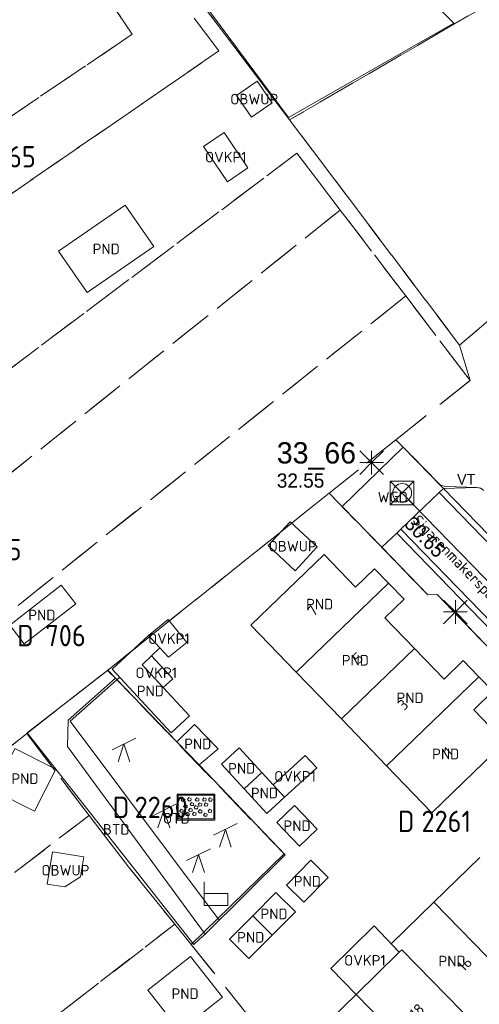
# Model space of a CAD drawing. Header units: metres. Extents: x 207644 to 210135, y 370459 to 373417.
# Tile 154 of 256: x 208443 to 208482, y 372136 to 372220. Entities that reach past the tile are written whole.
import ezdxf
from ezdxf.enums import TextEntityAlignment as Align

# ---------------------------------------------------------------- set-up
doc = ezdxf.new("R2010")
doc.units = ezdxf.units.M
doc.linetypes.add('HIDDEN2', pattern=[4.7625, 3.175, -1.5875])
for name, color, linetype in [('BTD', 7, 'Continuous'), ('CON_BxH300x300mm', 7, 'Continuous'), ('GB', 1, 'Continuous'), ('GB07', 1, 'Continuous'), ('GB11', 1, 'Continuous'), ('INV_BxH300x300mm', 7, 'Continuous'), ('KAD_perceelnummer', 212, 'Continuous'), ('KAD_sectie', 212, 'Continuous'), ('KAD_Vastgesteld_Perceel', 212, 'Continuous'), ('KO_INSPECTIE', 7, 'Continuous'), ('NAR', 7, 'Continuous'), ('NLV_inspectieput', 7, 'Continuous'), ('NNR_inspectieput', 7, 'Continuous'), ('NOD_inspectieput', 7, 'Continuous'), ('OBWUP', 7, 'Continuous'), ('ORL', 7, 'Continuous'), ('OTD', 7, 'Continuous'), ('OVKP1', 7, 'Continuous'), ('PND', 7, 'Continuous'), ('WGD', 7, 'Continuous')]:
    doc.layers.add(name, color=color, linetype=linetype)
for name, color, linetype, lineweight in [('GIMGMV', 7, 'Continuous', 25), ('GMV', 7, 'Continuous', 25), ('GP1', 7, 'Continuous', 30), ('Q00_Overig_topografisch_object', 7, 'Continuous', 0), ('Q14_zitbank-NGDW', 3, 'Continuous', 0), ('Q21_lantaarnpaal', 1, 'Continuous', 0), ('Q28_rioolput', 153, 'Continuous', 0), ('Q34_speelwerktuig', 3, 'Continuous', 0), ('Q84_zandbak-NGDW', 3, 'Continuous', 0)]:
    doc.layers.add(name, color=color, linetype=linetype, lineweight=lineweight)
doc.styles.add('ISO', font='isocpeur.ttf', dxfattribs={"height": 1})
doc.styles.add('ISOCP', font='ISOCP.shx', dxfattribs={"height": 1.8})

# ---------------------------------------------------------------- blocks, each defined once
blk = doc.blocks.new('ACMAP_ANN_TEMPLATE_Vastgesteld_Perceelnummer')
at = {"layer": 'KAD_perceelnummer', "style": 'ISOCP'}
blk.add_attdef('Perceelnummer', text='', height=1.8, dxfattribs=at).set_placement((0, 0), align=Align.MIDDLE)
at = {"layer": 'KAD_sectie', "style": 'ISOCP'}
blk.add_attdef('sectie', text='', height=1.8, dxfattribs=at).set_placement((-2.7, 0), align=Align.MIDDLE_RIGHT)
blk = doc.blocks.new('Q14')
blk.add_lwpolyline([(-0.983, 0.985), (-0.983, -1.014), (1.016, -1.014), (1.016, -0.015), (-0.983, -0.015)])
blk = doc.blocks.new('Q84')
for points in [[(-1.6, -1.1), (1.6, -1.1), (1.6, 1.1), (-1.6, 1.1), (-1.6, -1.1)], [(-1.5, 1), (-1.5, -1), (1.5, -1), (1.5, 1), (-1.5, 1)], [(-1.167, 0.489), (-1.258, 0.594), (-1.136, 0.763), (-0.949, 0.668), (-0.967, 0.498), (-1.167, 0.489)], [(-0.954, -0.048), (-1.045, 0.057), (-0.923, 0.226), (-0.736, 0.131), (-0.754, -0.039), (-0.954, -0.048)], [(-0.626, 0.519), (-0.717, 0.624), (-0.595, 0.793), (-0.408, 0.698), (-0.426, 0.528), (-0.626, 0.519)], [(-0.408, 0.123), (-0.499, 0.228), (-0.377, 0.397), (-0.19, 0.302), (-0.208, 0.132), (-0.408, 0.123)], [(-0.065, -0.152), (-0.156, -0.047), (-0.034, 0.122), (0.153, 0.027), (0.135, -0.143), (-0.065, -0.152)], [(0.032, 0.51), (-0.059, 0.615), (0.063, 0.784), (0.25, 0.689), (0.232, 0.519), (0.032, 0.51)], [(0.278, 0.086), (0.187, 0.191), (0.309, 0.36), (0.496, 0.265), (0.478, 0.095), (0.278, 0.086)], [(0.629, 0.51), (0.538, 0.615), (0.66, 0.784), (0.847, 0.689), (0.829, 0.519), (0.629, 0.51)], [(0.769, 0.08), (0.678, 0.185), (0.8, 0.354), (0.987, 0.259), (0.969, 0.089), (0.769, 0.08)], [(1.136, 0.494), (1.045, 0.599), (1.167, 0.768), (1.354, 0.673), (1.336, 0.503), (1.136, 0.494)], [(-1.29, -0.439), (-1.381, -0.334), (-1.259, -0.165), (-1.072, -0.26), (-1.09, -0.43), (-1.29, -0.439)], [(-0.79, -0.714), (-0.881, -0.609), (-0.759, -0.44), (-0.572, -0.535), (-0.59, -0.705), (-0.79, -0.714)], [(-0.529, -0.37), (-0.62, -0.265), (-0.498, -0.096), (-0.311, -0.191), (-0.329, -0.361), (-0.529, -0.37)], [(-0.214, -0.708), (-0.305, -0.603), (-0.183, -0.434), (0.004, -0.529), (-0.014, -0.699), (-0.214, -0.708)], [(0.285, -0.487), (0.194, -0.382), (0.316, -0.213), (0.503, -0.308), (0.485, -0.478), (0.285, -0.487)], [(0.717, -0.778), (0.626, -0.673), (0.748, -0.504), (0.935, -0.599), (0.917, -0.769), (0.717, -0.778)], [(1.105, -0.455), (1.014, -0.35), (1.136, -0.181), (1.323, -0.276), (1.305, -0.446), (1.105, -0.455)]]:
    blk.add_lwpolyline(points)
blk = doc.blocks.new('Q34')
for p, q in [((-1, -0.5), (1, 0.5)), ((-0.5, -1.5), (0, 0)), ((0, 0), (0.5, -1.5))]:
    blk.add_line(p, q)
blk = doc.blocks.new('Q21')
for p, q in [((-1, 1), (0, 0)), ((0, 1), (0, 0)), ((0, 0), (1, 1)), ((-1, 0), (0, 0)), ((-1, -1), (0, 0)), ((0, 0), (1, 0)), ((0, 0), (0, -1)), ((0, 0), (1, -1))]:
    blk.add_line(p, q)
blk = doc.blocks.new('Q28')
at = {"linetype": 'Continuous'}
for p, q in [((-1, -1), (1, 1)), ((-1, 1), (1, -1))]:
    blk.add_line(p, q, dxfattribs=at)
blk.add_lwpolyline([(1, 1), (1, -1), (-1, -1), (-1, 1)], close=True)

msp = doc.modelspace()

# ---------------------------------------------------------------- linework, layer by layer
at = {"layer": 'CON_BxH300x300mm', "color": 253, "linetype": 'Continuous', "lineweight": 13}
msp.add_lwpolyline([(208496.47, 372158.18), (208475.61, 372179.63)], dxfattribs=at)
at = {"layer": 'GB', "color": 253, "linetype": 'Continuous', "lineweight": 13}
for points in [[(208456.671, 372223.937), (208466.005, 372211.343)], [(208479.965, 372219.294), (208477.495, 372221.841)], [(208466.005, 372211.343), (208479.965, 372219.294)], [(208469.018, 372174.426), (208462.832, 372168.477)], [(208471.666, 372171.681), (208469.018, 372174.426)], [(208473.282, 372173.241), (208471.666, 372171.681)], [(208474.452, 372172.029), (208473.282, 372173.241)], [(208475.778, 372170.655), (208474.452, 372172.029)], [(208474.161, 372169.095), (208475.778, 372170.655)], [(208462.832, 372168.477), (208466.66, 372164.51)], [(208476.653, 372166.512), (208474.161, 372169.095)], [(208479.16, 372163.915), (208476.653, 372166.512)], [(208480.776, 372165.474), (208479.16, 372163.915)], [(208482.088, 372164.115), (208480.776, 372165.474)], [(208470.478, 372160.554), (208466.66, 372164.51)], [(208482.088, 372164.115), (208483.272, 372162.888)], [(208483.272, 372162.888), (208481.655, 372161.328)], [(208481.655, 372161.328), (208484.289, 372158.598)], [(208474.297, 372156.598), (208470.478, 372160.554)], [(208484.289, 372158.598), (208478.121, 372152.635)], [(208461.844, 372158.108), (208463.764, 372156.024)], [(208462.271, 372154.65), (208460.351, 372156.734)], [(208462.271, 372154.65), (208463.764, 372156.024)], [(208465.683, 372153.939), (208463.764, 372156.024)], [(208478.121, 372152.635), (208474.297, 372156.598)], [(208462.271, 372154.65), (208464.19, 372152.565)], [(208478.292, 372145.079), (208482.175, 372148.856)], [(208462.981, 372143.925), (208464.947, 372145.9)], [(208474.683, 372141.57), (208478.292, 372145.079)], [(208466.592, 372144.262), (208464.626, 372142.287)], [(208462.981, 372143.925), (208461.014, 372141.949)], [(208462.981, 372143.925), (208464.626, 372142.287)], [(208462.659, 372140.311), (208464.626, 372142.287)], [(208471.718, 372137.294), (208475.357, 372140.859)], [(208467.688, 372133.365), (208471.718, 372137.294)]]:
    msp.add_lwpolyline(points, dxfattribs=at)
at = {"layer": 'GB07', "color": 253, "linetype": 'Continuous', "lineweight": 13}
for points in [[(208474.452, 372172.029), (208466.66, 372164.51)], [(208476.653, 372166.512), (208470.478, 372160.554)], [(208482.088, 372164.115), (208474.297, 372156.598)], [(208484.976, 372138.237), (208478.292, 372145.079)], [(208475.357, 372140.859), (208474.683, 372141.57)], [(208475.58, 372141.058), (208475.357, 372140.859)], [(208483.149, 372133.31), (208475.58, 372141.058)], [(208471.718, 372137.294), (208477.72, 372131.15)]]:
    msp.add_lwpolyline(points, dxfattribs=at)
at = {"layer": 'GB11', "color": 253, "linetype": 'Continuous', "lineweight": 13}
for points in [[(208452.207, 372203.93), (208446.586, 372200.039)], [(208454.624, 372200.44), (208452.207, 372203.93)], [(208446.586, 372200.039), (208449.003, 372196.55)], [(208449.003, 372196.55), (208454.624, 372200.44)], [(208443.685, 372166.892), (208448.027, 372170.276), (208446.794, 372171.858), (208442.452, 372168.474), (208443.685, 372166.892)], [(208454.166, 372167.605), (208451.097, 372164.746)], [(208455.15, 372166.549), (208454.166, 372167.605)], [(208455.426, 372163.195), (208453.632, 372165.121), (208454.426, 372165.875)], [(208454.426, 372165.875), (208455.15, 372166.549)], [(208451.097, 372164.746), (208456.105, 372159.37)], [(208457.649, 372160.808), (208455.426, 372163.195)], [(208456.105, 372159.37), (208457.649, 372160.808)], [(208458.066, 372160.071), (208456.563, 372158.613)], [(208460.06, 372158.017), (208458.066, 372160.071)], [(208456.563, 372158.613), (208458.46, 372156.677)], [(208444.555, 372152.758), (208441.107, 372154.49), (208442.896, 372158.05), (208446.344, 372156.318)], [(208458.46, 372156.677), (208460.06, 372158.017)], [(208460.351, 372156.734), (208461.844, 372158.108)], [(208446.344, 372156.318), (208444.555, 372152.758)], [(208464.19, 372152.565), (208465.683, 372153.939)], [(208465.026, 372151.82), (208466.525, 372153.249)], [(208468.443, 372151.238), (208466.525, 372153.249)], [(208466.944, 372149.809), (208465.026, 372151.82)], [(208468.443, 372151.238), (208466.944, 372149.809)], [(208465.832, 372146.524), (208467.899, 372148.619)], [(208467.899, 372148.619), (208469.374, 372147.163)], [(208469.374, 372147.163), (208467.307, 372145.068)], [(208464.947, 372145.9), (208466.592, 372144.262)], [(208467.307, 372145.068), (208465.832, 372146.524)], [(208461.014, 372141.949), (208462.659, 372140.311)], [(208457.724, 372140.492), (208454.119, 372137.645)], [(208460.428, 372137.068), (208457.724, 372140.492)], [(208454.119, 372137.645), (208456.823, 372134.221)], [(208456.823, 372134.221), (208460.428, 372137.068)]]:
    msp.add_lwpolyline(points, dxfattribs=at)
at = {"layer": 'GIMGMV', "color": 253, "linetype": 'Continuous', "lineweight": 13}
for points in [[(208463.361, 372214.414), (208461.602, 372213.2)], [(208464.63, 372212.574), (208463.361, 372214.414)], [(208461.602, 372213.2), (208462.87, 372211.361)], [(208462.87, 372211.361), (208464.63, 372212.574)], [(208466.15, 372177.203), (208464.286, 372175.2)], [(208468.437, 372175.075), (208466.15, 372177.203)], [(208464.286, 372175.2), (208466.573, 372173.072)], [(208466.573, 372173.072), (208468.437, 372175.075)], [(208446.061, 372149.34), (208445.612, 372146.612)], [(208448.708, 372148.904), (208446.061, 372149.34)], [(208448.429, 372147.214), (208448.708, 372148.904)], [(208447.115, 372146.365), (208448.429, 372147.214)], [(208445.612, 372146.612), (208447.115, 372146.365)]]:
    msp.add_lwpolyline(points, dxfattribs=at)
at = {"layer": 'GMV', "color": 253, "linetype": 'Continuous', "lineweight": 13}
for points in [[(208470.541, 372178.483), (208475.692, 372183.496)], [(208475.692, 372183.496), (208479.093, 372180.018)], [(208479.093, 372180.018), (208478.734, 372179.672)], [(208479.093, 372180.018), (208481.887, 372180.093)], [(208479.093, 372180.018), (208497.237, 372161.338)], [(208475.507, 372176.569), (208478.734, 372179.672)], [(208496.901, 372160.968), (208478.734, 372179.672)], [(208473.884, 372175.049), (208470.541, 372178.483)], [(208473.884, 372175.049), (208475.149, 372176.225)], [(208475.149, 372176.225), (208475.507, 372176.569)], [(208475.149, 372176.225), (208489.452, 372161.515)], [(208475.507, 372176.569), (208496.775, 372154.698)], [(208477.784, 372171.042), (208473.884, 372175.049)], [(208478.562, 372171.057), (208477.784, 372171.042)], [(208488.4, 372160.9), (208478.562, 372171.057)], [(208443.938, 372159.375), (208450.703, 372164.656)], [(208450.703, 372164.656), (208450.828, 372164.537)], [(208450.828, 372164.537), (208451.396, 372163.996)], [(208447.395, 372160.446), (208451.396, 372163.996)], [(208456.563, 372158.613), (208451.396, 372163.996)], [(208447.343, 372158.226), (208447.395, 372160.446)], [(208446.344, 372156.318), (208443.938, 372159.375)], [(208458.961, 372142.376), (208447.343, 372158.226)], [(208457.999, 372141.506), (208446.344, 372156.318)], [(208465.728, 372149.066), (208458.46, 372156.677)], [(208458.961, 372142.376), (208465.728, 372149.066)], [(208458.808, 372142.225), (208458.076, 372141.574)], [(208458.961, 372142.376), (208458.808, 372142.225)], [(208458.076, 372141.574), (208457.999, 372141.506)]]:
    msp.add_lwpolyline(points, dxfattribs=at)
msp.add_lwpolyline([(208481.887, 372180.093, -0.199293), (208482.52, 372179.839)], format="xyb", dxfattribs=at)
at = {"layer": 'GP1', "color": 253, "linetype": 'Continuous', "lineweight": 13}
for points in [[(208460.567, 372210.067), (208458.839, 372208.897)], [(208462.585, 372207.087), (208460.567, 372210.067)], [(208458.839, 372208.897), (208460.857, 372205.916)], [(208460.857, 372205.916), (208462.585, 372207.087)], [(208454.166, 372167.605), (208455.842, 372168.946), (208457.405, 372166.993), (208455.861, 372165.757), (208455.15, 372166.549)], [(208456.227, 372163.941), (208454.426, 372165.875)], [(208455.426, 372163.195), (208456.227, 372163.941)], [(208464.724, 372154.982), (208467.43, 372157.473)], [(208467.43, 372157.473), (208468.39, 372156.43)], [(208468.39, 372156.43), (208465.683, 372153.939)], [(208465.683, 372153.939), (208464.724, 372154.982)], [(208469.581, 372139.481), (208473.253, 372143.078)], [(208473.253, 372143.078), (208475.357, 372140.859)], [(208471.718, 372137.294), (208469.581, 372139.481)]]:
    msp.add_lwpolyline(points, dxfattribs=at)
at = {"layer": 'KAD_Vastgesteld_Perceel', "color": 253, "linetype": 'HIDDEN2', "lineweight": 13}
for points in [[(208466.088, 372211.127), (208456.527, 372223.798), (208466.394, 372233.289), (208477.932, 372244.618), (208489.772, 372255.948), (208509.878, 372236.262), (208496.337, 372228.666), (208487.877, 372223.802), (208466.088, 372211.127)], [(208522.734, 372228.054), (208502.666, 372210.912), (208492.999, 372202.726), (208480.468, 372192.103), (208466.088, 372211.127), (208487.877, 372223.802), (208496.337, 372228.666), (208509.878, 372236.262), (208514.025, 372238.603), (208516.791, 372236.036), (208524.081, 372229.272), (208522.734, 372228.054)], [(208400.479, 372158.541), (208391.699, 372169.876), (208424.62, 372192.533), (208460.125, 372216.968), (208455.152, 372223.509), (208456.527, 372223.798), (208466.088, 372211.127), (208480.468, 372192.103), (208481.351, 372189.136), (208475.915, 372196.265), (208470.379, 372203.521), (208466.717, 372208.32), (208400.479, 372158.541)], [(208455.152, 372223.509), (208460.125, 372216.968), (208424.62, 372192.533), (208421.328, 372197.046), (208421.404, 372197.097), (208452.796, 372218.365), (208450.06, 372222.442), (208455.152, 372223.509)], [(208421.404, 372197.097), (208416.422, 372204.045), (208412.178, 372209.968), (208409.322, 372213.957), (208450.06, 372222.442), (208452.796, 372218.365), (208421.404, 372197.097)], [(208407.088, 372153.368), (208405.365, 372152.15), (208400.479, 372158.541), (208466.717, 372208.32), (208470.379, 372203.521), (208422.73, 372165.529), (208414.626, 372159.242), (208407.088, 372153.368)], [(208407.088, 372153.368), (208414.626, 372159.242), (208422.73, 372165.529), (208470.379, 372203.521), (208475.915, 372196.265), (208428.271, 372158.267), (208412.716, 372146.176), (208408.904, 372151.102), (208407.088, 372153.368)], [(208418.278, 372138.908), (208416.692, 372141.038), (208412.716, 372146.176), (208428.271, 372158.267), (208475.915, 372196.265), (208481.351, 372189.136), (208475.078, 372184.121), (208469.438, 372179.615), (208450.735, 372164.668), (208443.886, 372159.326), (208418.278, 372138.908)], [(208488.4, 372160.9), (208488.367, 372157.443), (208492.713, 372153.019), (208495.695, 372153.017), (208495.551, 372142.451), (208476.68, 372124.189), (208475.276, 372125.619), (208471.784, 372129.197), (208469.321, 372127.076), (208462.658, 372135.424), (208457.79, 372141.509), (208465.636, 372149.157), (208450.735, 372164.668), (208469.438, 372179.615), (208477.784, 372171.042), (208478.562, 372171.057), (208488.4, 372160.9)], [(208457.79, 372141.509), (208456.405, 372143.222), (208452.491, 372148.065), (208449.161, 372152.412), (208443.886, 372159.326), (208450.735, 372164.668), (208465.636, 372149.157), (208457.79, 372141.509)], [(208418.278, 372138.908), (208443.886, 372159.326), (208449.161, 372152.412), (208439.613, 372145.079), (208439.701, 372144.969), (208436.485, 372142.508), (208421.631, 372131.172), (208416.646, 372137.608), (208418.278, 372138.908)], [(208421.631, 372131.172), (208436.485, 372142.508), (208439.701, 372144.969), (208439.613, 372145.079), (208449.161, 372152.412), (208452.491, 372148.065), (208456.405, 372143.222), (208443.672, 372133.392), (208428.831, 372121.93), (208421.631, 372131.172)], [(208434.953, 372114.087), (208428.831, 372121.93), (208443.672, 372133.392), (208456.405, 372143.222), (208457.79, 372141.509), (208462.658, 372135.424), (208449.851, 372125.571), (208444.136, 372121.175), (208434.953, 372114.087)]]:
    msp.add_lwpolyline(points, close=True, dxfattribs=at)
for points in [[(208482.333, 372179.977), (208482.118, 372180.064), (208481.887, 372180.093), (208479.351, 372180.185), (208479.152, 372180.196), (208478.96, 372180.253), (208478.787, 372180.353), (208478.642, 372180.49), (208475.078, 372184.121), (208481.351, 372189.136), (208480.468, 372192.103), (208492.999, 372202.726)], [(208488.4, 372160.9), (208478.562, 372171.057), (208477.784, 372171.042), (208469.438, 372179.615), (208475.078, 372184.121), (208478.642, 372180.49), (208478.787, 372180.353), (208478.96, 372180.253), (208479.152, 372180.196), (208479.351, 372180.185), (208479.351, 372180.185), (208481.887, 372180.093), (208482.118, 372180.064), (208482.333, 372179.977)]]:
    msp.add_lwpolyline(points, dxfattribs=at)
at = {"layer": 'NOD_inspectieput', "color": 253, "lineweight": 13}
msp.add_circle((208475.61, 372179.63), 0.8, dxfattribs=at)
at = {"layer": 'Q00_Overig_topografisch_object', "color": 253}
msp.add_lwpolyline([(208451.733, 372164.063), (208447.569, 372160.355), (208460.156, 372143.558)], dxfattribs=at)

# ---------------------------------------------------------------- block references
at = {"layer": 'KAD_Vastgesteld_Perceel', "color": 253, "linetype": 'HIDDEN2', "lineweight": 13}
ref = msp.add_blockref('ACMAP_ANN_TEMPLATE_Vastgesteld_Perceelnummer', (208442.326, 372208.021), dxfattribs=at)
ref.add_attrib('Perceelnummer', '3665', dxfattribs={"layer": 'KAD_perceelnummer', "lineweight": 13, "height": 1.8, "style": 'ISOCP'}).set_placement((208442.326, 372208.021), align=Align.MIDDLE)
ref.add_attrib('sectie', 'D', dxfattribs={"layer": 'KAD_sectie', "lineweight": 13, "height": 1.8, "style": 'ISOCP'}).set_placement((208439.626, 372208.021), align=Align.MIDDLE_RIGHT)
ref = msp.add_blockref('ACMAP_ANN_TEMPLATE_Vastgesteld_Perceelnummer', (208441.74, 372174.849), dxfattribs=at)
ref.add_attrib('Perceelnummer', '705', dxfattribs={"layer": 'KAD_perceelnummer', "lineweight": 13, "height": 1.8, "style": 'ISOCP'}).set_placement((208441.74, 372174.849), align=Align.MIDDLE)
ref.add_attrib('sectie', 'D', dxfattribs={"layer": 'KAD_sectie', "lineweight": 13, "height": 1.8, "style": 'ISOCP'}).set_placement((208439.04, 372174.849), align=Align.MIDDLE_RIGHT)
ref = msp.add_blockref('ACMAP_ANN_TEMPLATE_Vastgesteld_Perceelnummer', (208447.172, 372167.587), dxfattribs=at)
ref.add_attrib('Perceelnummer', '706', dxfattribs={"layer": 'KAD_perceelnummer', "lineweight": 13, "height": 1.8, "style": 'ISOCP'}).set_placement((208447.172, 372167.587), align=Align.MIDDLE)
ref.add_attrib('sectie', 'D', dxfattribs={"layer": 'KAD_sectie', "lineweight": 13, "height": 1.8, "style": 'ISOCP'}).set_placement((208444.472, 372167.587), align=Align.MIDDLE_RIGHT)
ref = msp.add_blockref('ACMAP_ANN_TEMPLATE_Vastgesteld_Perceelnummer', (208455.252, 372153.089), dxfattribs=at)
ref.add_attrib('Perceelnummer', '2260', dxfattribs={"layer": 'KAD_perceelnummer', "lineweight": 13, "height": 1.8, "style": 'ISOCP'}).set_placement((208455.252, 372153.089), align=Align.MIDDLE)
ref.add_attrib('sectie', 'D', dxfattribs={"layer": 'KAD_sectie', "lineweight": 13, "height": 1.8, "style": 'ISOCP'}).set_placement((208452.552, 372153.089), align=Align.MIDDLE_RIGHT)
ref = msp.add_blockref('ACMAP_ANN_TEMPLATE_Vastgesteld_Perceelnummer', (208479.339, 372151.902), dxfattribs=at)
ref.add_attrib('Perceelnummer', '2261', dxfattribs={"layer": 'KAD_perceelnummer', "lineweight": 13, "height": 1.8, "style": 'ISOCP'}).set_placement((208479.339, 372151.902), align=Align.MIDDLE)
ref.add_attrib('sectie', 'D', dxfattribs={"layer": 'KAD_sectie', "lineweight": 13, "height": 1.8, "style": 'ISOCP'}).set_placement((208476.639, 372151.902), align=Align.MIDDLE_RIGHT)
at = {"layer": 'Q14_zitbank-NGDW', "color": 253}
msp.add_blockref('Q14', (208459.878, 372145.818), dxfattribs=at)
at = {"layer": 'Q21_lantaarnpaal', "color": 253}
for p in [(208473.025, 372182.198), (208480.113, 372169.586)]:
    msp.add_blockref('Q21', p, dxfattribs=at)
at = {"layer": 'Q28_rioolput', "color": 253}
msp.add_blockref('Q28', (208475.606, 372179.632), dxfattribs=at)
at = {"layer": 'Q34_speelwerktuig', "color": 253}
for p in [(208452.107, 372158.437), (208455.481, 372152.853), (208460.678, 372151.227), (208458.404, 372149.097)]:
    msp.add_blockref('Q34', p, dxfattribs=at)
at = {"layer": 'Q84_zandbak-NGDW', "color": 253}
msp.add_blockref('Q84', (208458.193, 372153.113), dxfattribs=at)

# ---------------------------------------------------------------- texts
at = {"layer": 'BTD', "color": 253, "linetype": 'Continuous', "lineweight": 13, "style": 'ISO'}
msp.add_text('BTD', height=0.9, dxfattribs=at).set_placement((208451.45, 372151.226), align=Align.MIDDLE_CENTER)
at = {"layer": 'INV_BxH300x300mm', "color": 253, "lineweight": 13}
msp.add_text('30.65', height=1.2, rotation=314.2, dxfattribs=at).set_placement((208475.71, 372176.94))
at = {"layer": 'KO_INSPECTIE', "color": 253, "lineweight": 13}
msp.add_text('VT', height=0.9, dxfattribs=at).set_placement((208480.25, 372180.34))
at = {"layer": 'NAR', "color": 253, "linetype": 'Continuous', "lineweight": 13, "style": 'ISO'}
for s, rotation, p in [('7', 44, (208468.044, 372169.674)), ('5', 44, (208471.866, 372165.712)), ('3', 44, (208475.685, 372161.756)), ('1', 44, (208479.505, 372157.796)), ('16', 44.3, (208480.901, 372139.849)), ('18', 44.3, (208476.855, 372135.896))]:
    msp.add_text(s, height=0.9, rotation=rotation, dxfattribs=at).set_placement(p, align=Align.MIDDLE_CENTER)
at = {"layer": 'NLV_inspectieput', "color": 253, "lineweight": 13}
msp.add_text('32.55', height=1.2, dxfattribs=at).set_placement((208465.02, 372180.08))
at = {"layer": 'NNR_inspectieput', "color": 253, "lineweight": 13}
msp.add_text('33_66', height=1.8, dxfattribs=at).set_placement((208465.02, 372182.12))
at = {"layer": 'OBWUP', "color": 253, "linetype": 'Continuous', "lineweight": 13, "style": 'ISO'}
for p in [(208463.116, 372212.888), (208466.362, 372175.137), (208447.16, 372147.777)]:
    msp.add_text('OBWUP', height=0.9, dxfattribs=at).set_placement(p, align=Align.MIDDLE_CENTER)
at = {"layer": 'ORL', "color": 253, "linetype": 'Continuous', "lineweight": 13, "style": 'ISO'}
msp.add_text('Sigarenmakerspad', height=0.9, rotation=314.2, dxfattribs=at).set_placement((208480.25, 372173.959), align=Align.MIDDLE_CENTER)
at = {"layer": 'OTD', "color": 253, "linetype": 'Continuous', "lineweight": 13, "style": 'ISO'}
msp.add_text('OTD', height=0.9, dxfattribs=at).set_placement((208456.536, 372152.163), align=Align.MIDDLE_CENTER)
at = {"layer": 'OVKP1', "color": 253, "linetype": 'Continuous', "lineweight": 13, "style": 'ISO'}
for p in [(208460.712, 372207.992), (208455.907, 372167.332), (208454.836, 372164.449), (208466.557, 372155.706), (208472.469, 372140.17)]:
    msp.add_text('OVKP1', height=0.9, dxfattribs=at).set_placement(p, align=Align.MIDDLE_CENTER)
at = {"layer": 'PND', "color": 253, "linetype": 'Continuous', "lineweight": 13, "style": 'ISO'}
for p in [(208450.605, 372200.24), (208468.642, 372170.244), (208445.172, 372169.324), (208471.657, 372165.512), (208454.337, 372162.916), (208476.283, 372162.335), (208458.344, 372158.441), (208479.293, 372157.593), (208462.058, 372156.379), (208443.741, 372155.51), (208463.977, 372154.295), (208466.735, 372151.529), (208467.603, 372146.844), (208464.787, 372144.094), (208462.82, 372142.118), (208479.83, 372140.106), (208457.274, 372137.357)]:
    msp.add_text('PND', height=0.9, dxfattribs=at).set_placement(p, align=Align.MIDDLE_CENTER)
at = {"layer": 'WGD', "color": 253, "linetype": 'Continuous', "lineweight": 13, "style": 'ISO'}
msp.add_text('WGD', height=0.9, dxfattribs=at).set_placement((208474.817, 372179.28), align=Align.MIDDLE_CENTER)

doc.saveas('drawing.dxf')
